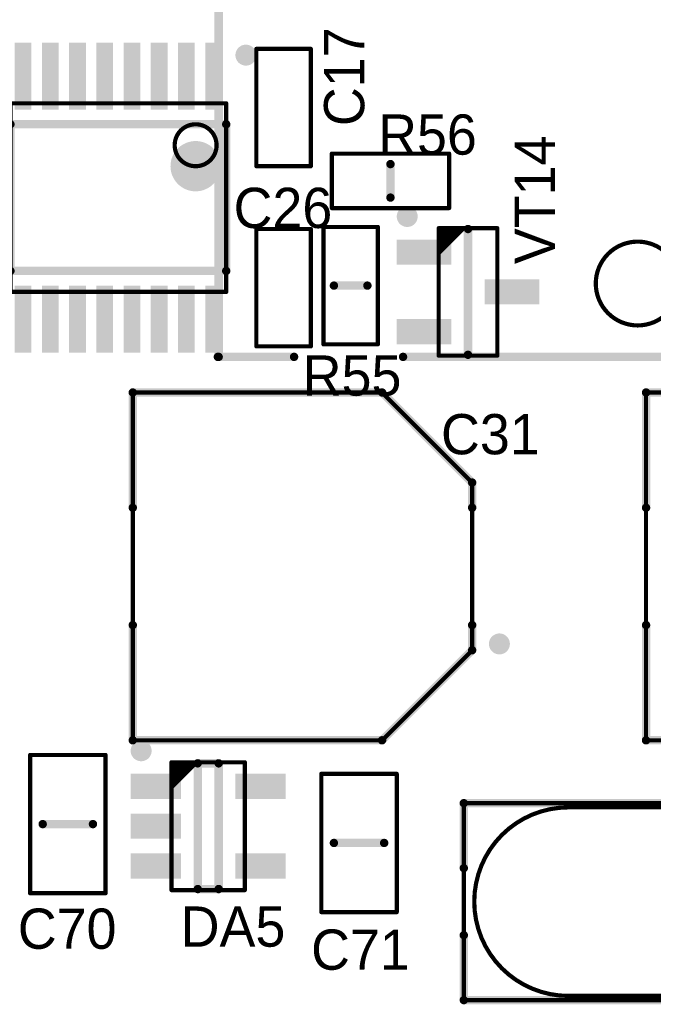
# Model space of a CAD drawing. Extents: x 155 to 301, y 140 to 255.
# Tile 9 of 17: x 172 to 187, y 201 to 224. Entities that reach past the tile are written whole.
import ezdxf

# ---------------------------------------------------------------- set-up
doc = ezdxf.new("R2010")
doc.units = 0
for name, color, linetype in [('Top_Assy', 10, 'CONTINUOUS'), ('Top_Assy_SMD', 27, 'CONTINUOUS'), ('Top_Attr_SMD', 25, 'CONTINUOUS'), ('Top_Silk', 6, 'CONTINUOUS')]:
    doc.layers.add(name, color=color, linetype=linetype)

# ---------------------------------------------------------------- blocks, each defined once
blk = doc.blocks.new('UNIT_DISC')
at = {"linetype": 'CONTINUOUS', "const_width": 0.5}
blk.add_lwpolyline([(0.25, 0, 1), (-0.25, 0, 1)], format="xyb", close=True, dxfattribs=at)
blk = doc.blocks.new('CAPC1608X90N_5007')
at = {"layer": 'Top_Assy_SMD', "linetype": 'CONTINUOUS', "const_width": 0.1}
for points in [[(179.2, 219.3), (177.9, 219.3)], [(177.9, 219.3), (177.9, 216.5)], [(179.2, 216.5), (179.2, 219.3)], [(177.9, 216.5), (179.2, 216.5)]]:
    blk.add_lwpolyline(points, dxfattribs=at)
at = {"layer": 'Top_Assy_SMD', "xscale": 0.1, "yscale": 0.1, "zscale": 0.1}
for p in [(177.9, 219.3), (177.9, 219.3), (179.2, 219.3), (179.2, 219.3), (177.9, 216.5), (177.9, 216.5), (179.2, 216.5), (179.2, 216.5)]:
    blk.add_blockref('UNIT_DISC', p, dxfattribs=at)
blk = doc.blocks.new('C26')
blk.add_blockref('CAPC1608X90N_5007', (0, 0))
at = {"layer": 'Top_Attr_SMD'}
blk.add_text('C26', height=0.96, dxfattribs=at).set_placement((177.35625, 219.325))
blk = doc.blocks.new('RESC1608X55N_5028')
at = {"layer": 'Top_Assy_SMD', "linetype": 'CONTINUOUS', "const_width": 0.1}
for points in [[(179.5, 219.35), (179.5, 216.55)], [(180.8, 219.35), (179.5, 219.35)], [(180.8, 216.55), (180.8, 219.35)], [(179.5, 216.55), (180.8, 216.55)]]:
    blk.add_lwpolyline(points, dxfattribs=at)
at = {"layer": 'Top_Silk', "linetype": 'CONTINUOUS', "const_width": 0.2}
blk.add_lwpolyline([(180.55, 217.95), (179.75, 217.95)], dxfattribs=at)
at = {"layer": 'Top_Assy_SMD', "xscale": 0.1, "yscale": 0.1, "zscale": 0.1}
for p in [(179.5, 219.35), (179.5, 219.35), (180.8, 219.35), (180.8, 219.35), (179.5, 216.55), (179.5, 216.55), (180.8, 216.55), (180.8, 216.55)]:
    blk.add_blockref('UNIT_DISC', p, dxfattribs=at)
at = {"layer": 'Top_Silk', "xscale": 0.2, "yscale": 0.2, "zscale": 0.2}
for p in [(179.75, 217.95), (180.55, 217.95)]:
    blk.add_blockref('UNIT_DISC', p, dxfattribs=at)
blk = doc.blocks.new('R55')
blk.add_blockref('RESC1608X55N_5028', (0, 0))
at = {"layer": 'Top_Attr_SMD'}
blk.add_text('R55', height=0.96, dxfattribs=at).set_placement((179.00625, 215.325))
blk = doc.blocks.new('OTV20_5150')
at = {"layer": 'Top_Assy', "linetype": 'CONTINUOUS', "const_width": 0.1}
blk.add_lwpolyline([(186, 218, 1), (188, 218, 1)], format="xyb", close=True, dxfattribs=at)
blk = doc.blocks.new('2')
blk.add_blockref('OTV20_5150', (0, 0))
blk = doc.blocks.new('CAPC2012X150N_5782')
at = {"layer": 'Top_Assy_SMD', "linetype": 'CONTINUOUS', "const_width": 0.1}
for points in [[(172.5, 206.75), (172.5, 203.45)], [(174.3, 206.75), (172.5, 206.75)], [(174.3, 203.45), (174.3, 206.75)], [(172.5, 203.45), (174.3, 203.45)]]:
    blk.add_lwpolyline(points, dxfattribs=at)
at = {"layer": 'Top_Silk', "linetype": 'CONTINUOUS', "const_width": 0.2}
blk.add_lwpolyline([(172.8, 205.1), (174, 205.1)], dxfattribs=at)
at = {"layer": 'Top_Assy_SMD', "xscale": 0.1, "yscale": 0.1, "zscale": 0.1}
for p in [(172.5, 206.75), (172.5, 206.75), (174.3, 206.75), (174.3, 206.75), (172.5, 203.45), (172.5, 203.45), (174.3, 203.45), (174.3, 203.45)]:
    blk.add_blockref('UNIT_DISC', p, dxfattribs=at)
at = {"layer": 'Top_Silk', "xscale": 0.2, "yscale": 0.2, "zscale": 0.2}
for p in [(172.8, 205.1), (174, 205.1)]:
    blk.add_blockref('UNIT_DISC', p, dxfattribs=at)
blk = doc.blocks.new('C70')
blk.add_blockref('CAPC2012X150N_5782', (0, 0))
at = {"layer": 'Top_Attr_SMD'}
blk.add_text('C70', height=0.96, dxfattribs=at).set_placement((172.20625, 202.125))
blk = doc.blocks.new('CAPC2012X150N_6011')
at = {"layer": 'Top_Assy_SMD', "linetype": 'CONTINUOUS', "const_width": 0.1}
for points in [[(179.45, 206.3), (179.45, 203)], [(181.25, 206.3), (179.45, 206.3)], [(181.25, 203), (181.25, 206.3)], [(179.45, 203), (181.25, 203)]]:
    blk.add_lwpolyline(points, dxfattribs=at)
at = {"layer": 'Top_Silk', "linetype": 'CONTINUOUS', "const_width": 0.2}
blk.add_lwpolyline([(179.75, 204.65), (180.95, 204.65)], dxfattribs=at)
at = {"layer": 'Top_Assy_SMD', "xscale": 0.1, "yscale": 0.1, "zscale": 0.1}
for p in [(179.45, 206.3), (179.45, 206.3), (181.25, 206.3), (181.25, 206.3), (179.45, 203), (179.45, 203), (181.25, 203), (181.25, 203)]:
    blk.add_blockref('UNIT_DISC', p, dxfattribs=at)
at = {"layer": 'Top_Silk', "xscale": 0.2, "yscale": 0.2, "zscale": 0.2}
for p in [(179.75, 204.65), (180.95, 204.65)]:
    blk.add_blockref('UNIT_DISC', p, dxfattribs=at)
blk = doc.blocks.new('C71')
blk.add_blockref('CAPC2012X150N_6011', (0, 0))
at = {"layer": 'Top_Attr_SMD'}
blk.add_text('C71', height=0.96, dxfattribs=at).set_placement((179.20625, 201.625))
blk = doc.blocks.new('CAPC1608X90N_6057')
at = {"layer": 'Top_Assy_SMD', "linetype": 'CONTINUOUS', "const_width": 0.1}
for points in [[(179.2, 223.6), (177.9, 223.6)], [(177.9, 223.6), (177.9, 220.8)], [(179.2, 220.8), (179.2, 223.6)], [(177.9, 220.8), (179.2, 220.8)]]:
    blk.add_lwpolyline(points, dxfattribs=at)
at = {"layer": 'Top_Assy_SMD', "xscale": 0.1, "yscale": 0.1, "zscale": 0.1}
for p in [(177.9, 223.6), (177.9, 223.6), (179.2, 223.6), (179.2, 223.6), (177.9, 220.8), (177.9, 220.8), (179.2, 220.8), (179.2, 220.8)]:
    blk.add_blockref('UNIT_DISC', p, dxfattribs=at)
blk = doc.blocks.new('C17')
blk.add_blockref('CAPC1608X90N_6057', (0, 0))
at = {"layer": 'Top_Attr_SMD'}
blk.add_text('C17', height=0.96, rotation=90, dxfattribs=at).set_placement((180.475, 221.75625))
blk = doc.blocks.new('CAPAE800X1050N_8507')
at = {"layer": 'Top_Assy_SMD', "linetype": 'CONTINUOUS', "const_width": 0.1}
for points in [[(174.95, 215.4), (180.9, 215.4)], [(174.95, 207.1), (174.95, 215.4)], [(180.9, 215.4), (183.05, 213.25)], [(183.05, 213.25), (183.05, 209.25)], [(183.05, 209.25), (180.9, 207.1)], [(180.9, 207.1), (174.95, 207.1)]]:
    blk.add_lwpolyline(points, dxfattribs=at)
at = {"layer": 'Top_Silk', "linetype": 'CONTINUOUS', "const_width": 0.2}
for points in [[(174.95, 215.4), (174.95, 212.65)], [(180.9, 215.4), (174.95, 215.4)], [(183.05, 213.25), (180.9, 215.4)], [(183.05, 212.65), (183.05, 213.25)], [(174.95, 207.1), (174.95, 209.85)], [(183.05, 209.85), (183.05, 209.25)], [(183.05, 209.25), (180.9, 207.1)], [(180.9, 207.1), (174.95, 207.1)]]:
    blk.add_lwpolyline(points, dxfattribs=at)
at = {"layer": 'Top_Silk', "linetype": 'CONTINUOUS', "const_width": 0.25}
blk.add_lwpolyline([(183.575, 209.4, 1), (183.825, 209.4, 1)], format="xyb", close=True, dxfattribs=at)
at = {"layer": 'Top_Assy_SMD', "xscale": 0.1, "yscale": 0.1, "zscale": 0.1}
for p in [(174.95, 215.4), (174.95, 215.4), (180.9, 215.4), (180.9, 215.4), (183.05, 213.25), (183.05, 213.25), (183.05, 209.25), (183.05, 209.25), (174.95, 207.1), (174.95, 207.1), (180.9, 207.1), (180.9, 207.1)]:
    blk.add_blockref('UNIT_DISC', p, dxfattribs=at)
at = {"layer": 'Top_Silk', "xscale": 0.2, "yscale": 0.2, "zscale": 0.2}
for p in [(174.95, 215.4), (174.95, 215.4), (180.9, 215.4), (180.9, 215.4), (183.05, 213.25), (183.05, 213.25), (174.95, 212.65), (183.05, 212.65), (174.95, 209.85), (183.05, 209.85), (183.05, 209.25), (183.05, 209.25), (174.95, 207.1), (174.95, 207.1), (180.9, 207.1), (180.9, 207.1)]:
    blk.add_blockref('UNIT_DISC', p, dxfattribs=at)
blk = doc.blocks.new('C31')
blk.add_blockref('CAPAE800X1050N_8507', (0, 0))
at = {"layer": 'Top_Attr_SMD'}
blk.add_text('C31', height=0.96, dxfattribs=at).set_placement((182.30625, 213.925))
blk = doc.blocks.new('SOT95P280X145_5N_8539')
at = {"layer": 'Top_Assy_SMD', "linetype": 'CONTINUOUS', "const_width": 0.1}
for points in [[(177.625, 206.575), (175.875, 206.575)], [(175.875, 206.475), (175.975, 206.575)], [(175.875, 206.375), (176.075, 206.575)], [(175.875, 206.275), (176.175, 206.575)], [(175.875, 206.175), (176.275, 206.575)], [(175.875, 206.075), (176.375, 206.575)], [(175.875, 205.975), (176.475, 206.575)], [(175.875, 206.575), (175.875, 203.525)], [(177.625, 203.525), (177.625, 206.575)], [(175.875, 203.525), (177.625, 203.525)]]:
    blk.add_lwpolyline(points, dxfattribs=at)
at = {"layer": 'Top_Silk', "linetype": 'CONTINUOUS', "const_width": 0.25}
blk.add_lwpolyline([(175.275, 206.85, 1), (175.025, 206.85, 1)], format="xyb", close=True, dxfattribs=at)
at = {"layer": 'Top_Silk', "linetype": 'CONTINUOUS', "const_width": 0.2}
for points in [[(177, 206.55), (176.5, 206.55)], [(176.5, 206.55), (176.5, 203.55)], [(177, 203.55), (177, 206.55)], [(176.5, 203.55), (177, 203.55)]]:
    blk.add_lwpolyline(points, dxfattribs=at)
at = {"layer": 'Top_Assy_SMD', "xscale": 0.1, "yscale": 0.1, "zscale": 0.1}
for p in [(175.875, 206.575), (175.875, 206.575), (175.975, 206.575), (176.075, 206.575), (176.175, 206.575), (176.275, 206.575), (176.375, 206.575), (176.475, 206.575), (177.625, 206.575), (177.625, 206.575), (175.875, 206.475), (175.875, 206.375), (175.875, 206.275), (175.875, 206.175), (175.875, 206.075), (175.875, 205.975), (175.875, 203.525), (175.875, 203.525), (177.625, 203.525), (177.625, 203.525)]:
    blk.add_blockref('UNIT_DISC', p, dxfattribs=at)
at = {"layer": 'Top_Silk', "xscale": 0.2, "yscale": 0.2, "zscale": 0.2}
for p in [(176.5, 206.55), (176.5, 206.55), (177, 206.55), (177, 206.55), (176.5, 203.55), (176.5, 203.55), (177, 203.55), (177, 203.55)]:
    blk.add_blockref('UNIT_DISC', p, dxfattribs=at)
blk = doc.blocks.new('SHAPE_SQ_472_236_0_0_0_0')
blk.add_solid([(-0.6, -0.3), (0.6, -0.3), (-0.6, 0.3), (0.6, 0.3)])
blk = doc.blocks.new('12x06a')
at = {"layer": 'Top_Assy_SMD'}
blk.add_blockref('SHAPE_SQ_472_236_0_0_0_0', (0, 0), dxfattribs=at)
blk = doc.blocks.new('12x06a81')
at = {"layer": 'Top_Assy_SMD'}
blk.add_blockref('SHAPE_SQ_472_236_0_0_0_0', (0, 0), dxfattribs=at)
blk = doc.blocks.new('12x06a126')
at = {"layer": 'Top_Assy_SMD'}
blk.add_blockref('SHAPE_SQ_472_236_0_0_0_0', (0, 0), dxfattribs=at)
blk = doc.blocks.new('12x06a152')
at = {"layer": 'Top_Assy_SMD'}
blk.add_blockref('SHAPE_SQ_472_236_0_0_0_0', (0, 0), dxfattribs=at)
blk = doc.blocks.new('DA5')
for name, p in [('SOT95P280X145_5N_8539', (0, 0)), ('12x06a126', (175.5, 206)), ('12x06a81', (178, 206)), ('12x06a152', (175.5, 205.05)), ('12x06a152', (175.5, 204.1)), ('12x06a', (178, 204.1))]:
    blk.add_blockref(name, p)
at = {"layer": 'Top_Attr_SMD'}
blk.add_text('DA5', height=0.96, dxfattribs=at).set_placement((176.09375, 202.175))
blk = doc.blocks.new('RESC1608X55N_8620')
at = {"layer": 'Top_Assy_SMD', "linetype": 'CONTINUOUS', "const_width": 0.1}
for points in [[(182.5, 221.1), (179.7, 221.1)], [(179.7, 221.1), (179.7, 219.8)], [(182.5, 219.8), (182.5, 221.1)], [(179.7, 219.8), (182.5, 219.8)]]:
    blk.add_lwpolyline(points, dxfattribs=at)
at = {"layer": 'Top_Silk', "linetype": 'CONTINUOUS', "const_width": 0.2}
blk.add_lwpolyline([(181.1, 220.05), (181.1, 220.85)], dxfattribs=at)
at = {"layer": 'Top_Assy_SMD', "xscale": 0.1, "yscale": 0.1, "zscale": 0.1}
for p in [(179.7, 221.1), (179.7, 221.1), (182.5, 221.1), (182.5, 221.1), (179.7, 219.8), (179.7, 219.8), (182.5, 219.8), (182.5, 219.8)]:
    blk.add_blockref('UNIT_DISC', p, dxfattribs=at)
at = {"layer": 'Top_Silk', "xscale": 0.2, "yscale": 0.2, "zscale": 0.2}
for p in [(181.1, 220.85), (181.1, 220.05)]:
    blk.add_blockref('UNIT_DISC', p, dxfattribs=at)
blk = doc.blocks.new('R56')
blk.add_blockref('RESC1608X55N_8620', (0, 0))
at = {"layer": 'Top_Attr_SMD'}
blk.add_text('R56', height=0.96, dxfattribs=at).set_placement((180.80625, 221.075))
blk = doc.blocks.new('TSOP65P640X120_16N_9886')
at = {"layer": 'Top_Assy_SMD', "linetype": 'CONTINUOUS', "const_width": 0.1}
for points in [[(177.18, 222.3), (172.03, 222.3)], [(172.03, 222.3), (172.03, 217.8)], [(177.18, 217.8), (177.18, 222.3)], [(172.03, 217.8), (177.18, 217.8)]]:
    blk.add_lwpolyline(points, dxfattribs=at)
blk.add_lwpolyline([(176.45, 220.8, 1), (176.45, 221.8, 1)], format="xyb", close=True, dxfattribs=at)
at = {"layer": 'Top_Silk', "linetype": 'CONTINUOUS'}
for points, const_width in [([(177.65, 223.325, 1), (177.65, 223.575, 1)], 0.25), ([(176.45, 220.5, 1), (176.45, 221.1, 1)], 0.6)]:
    blk.add_lwpolyline(points, format="xyb", close=True, dxfattribs=dict(at, const_width=const_width))
at = {"layer": 'Top_Silk', "linetype": 'CONTINUOUS', "const_width": 0.2}
for points in [[(177.18, 221.8), (172.03, 221.8)], [(172.03, 221.8), (172.03, 218.3)], [(177.18, 218.3), (177.18, 221.8)], [(172.03, 218.3), (177.18, 218.3)]]:
    blk.add_lwpolyline(points, dxfattribs=at)
at = {"layer": 'Top_Assy_SMD', "xscale": 0.1, "yscale": 0.1, "zscale": 0.1}
for p in [(172.03, 222.3), (172.03, 222.3), (177.18, 222.3), (177.18, 222.3), (172.03, 217.8), (172.03, 217.8), (177.18, 217.8), (177.18, 217.8)]:
    blk.add_blockref('UNIT_DISC', p, dxfattribs=at)
at = {"layer": 'Top_Silk', "xscale": 0.2, "yscale": 0.2, "zscale": 0.2}
for p in [(172.03, 221.8), (172.03, 221.8), (177.18, 221.8), (177.18, 221.8), (172.03, 218.3), (172.03, 218.3), (177.18, 218.3), (177.18, 218.3)]:
    blk.add_blockref('UNIT_DISC', p, dxfattribs=at)
blk = doc.blocks.new('SHAPE_SQ_629_157_0_0_0_0')
blk.add_solid([(-0.8, -0.2), (0.8, -0.2), (-0.8, 0.2), (0.8, 0.2)])
blk = doc.blocks.new('16x04a69')
at = {"layer": 'Top_Assy_SMD'}
blk.add_blockref('SHAPE_SQ_629_157_0_0_0_0', (0, 0), dxfattribs=at)
blk = doc.blocks.new('16x04a73')
at = {"layer": 'Top_Assy_SMD'}
blk.add_blockref('SHAPE_SQ_629_157_0_0_0_0', (0, 0), dxfattribs=at)
blk = doc.blocks.new('16x04a62')
at = {"layer": 'Top_Assy_SMD'}
blk.add_blockref('SHAPE_SQ_629_157_0_0_0_0', (0, 0), dxfattribs=at)
blk = doc.blocks.new('16x04a')
at = {"layer": 'Top_Assy_SMD'}
blk.add_blockref('SHAPE_SQ_629_157_0_0_0_0', (0, 0), dxfattribs=at)
blk = doc.blocks.new('16x04a74')
at = {"layer": 'Top_Assy_SMD'}
blk.add_blockref('SHAPE_SQ_629_157_0_0_0_0', (0, 0), dxfattribs=at)
blk = doc.blocks.new('16x04a152')
at = {"layer": 'Top_Assy_SMD'}
blk.add_blockref('SHAPE_SQ_629_157_0_0_0_0', (0, 0), dxfattribs=at)
blk = doc.blocks.new('16x04a123')
at = {"layer": 'Top_Assy_SMD'}
blk.add_blockref('SHAPE_SQ_629_157_0_0_0_0', (0, 0), dxfattribs=at)
blk = doc.blocks.new('16x04a90')
at = {"layer": 'Top_Assy_SMD'}
blk.add_blockref('SHAPE_SQ_629_157_0_0_0_0', (0, 0), dxfattribs=at)
blk = doc.blocks.new('16x04a98')
at = {"layer": 'Top_Assy_SMD'}
blk.add_blockref('SHAPE_SQ_629_157_0_0_0_0', (0, 0), dxfattribs=at)
blk = doc.blocks.new('16x04a21')
at = {"layer": 'Top_Assy_SMD'}
blk.add_blockref('SHAPE_SQ_629_157_0_0_0_0', (0, 0), dxfattribs=at)
blk = doc.blocks.new('16x04a61')
at = {"layer": 'Top_Assy_SMD'}
blk.add_blockref('SHAPE_SQ_629_157_0_0_0_0', (0, 0), dxfattribs=at)
blk = doc.blocks.new('16x04a66')
at = {"layer": 'Top_Assy_SMD'}
blk.add_blockref('SHAPE_SQ_629_157_0_0_0_0', (0, 0), dxfattribs=at)
blk = doc.blocks.new('16x04a99')
at = {"layer": 'Top_Assy_SMD'}
blk.add_blockref('SHAPE_SQ_629_157_0_0_0_0', (0, 0), dxfattribs=at)
blk = doc.blocks.new('D2')
blk.add_blockref('TSOP65P640X120_16N_9886', (0, 0))
at = {"rotation": 270}
for name, p in [('16x04a', (172.33, 222.95)), ('16x04a', (172.98, 222.95)), ('16x04a62', (173.63, 222.95)), ('16x04a73', (174.28, 222.95)), ('16x04a69', (174.93, 222.95)), ('16x04a66', (175.58, 222.95)), ('16x04a61', (176.23, 222.95)), ('16x04a74', (176.88, 222.95)), ('16x04a', (172.33, 217.15)), ('16x04a152', (172.98, 217.15)), ('16x04a123', (173.63, 217.15)), ('16x04a90', (174.28, 217.15)), ('16x04a98', (174.93, 217.15)), ('16x04a99', (175.58, 217.15)), ('16x04a152', (176.23, 217.15)), ('16x04a21', (176.88, 217.15))]:
    blk.add_blockref(name, p, dxfattribs=at)
at = {"layer": 'Top_Attr_SMD'}
blk.add_text('D2', height=0.96, rotation=90, dxfattribs=at).set_placement((171.925, 219.33125))
blk = doc.blocks.new('SOT95P237X112_3N_9985')
at = {"layer": 'Top_Assy_SMD', "linetype": 'CONTINUOUS', "const_width": 0.1}
for points in [[(183.65, 219.32), (182.25, 219.32)], [(182.25, 219.22), (182.35, 219.32)], [(182.25, 219.12), (182.45, 219.32)], [(182.25, 219.02), (182.55, 219.32)], [(182.25, 218.92), (182.65, 219.32)], [(182.25, 218.82), (182.75, 219.32)], [(182.25, 218.72), (182.85, 219.32)], [(182.25, 219.32), (182.25, 216.28)], [(183.65, 216.28), (183.65, 219.32)], [(182.25, 216.28), (183.65, 216.28)]]:
    blk.add_lwpolyline(points, dxfattribs=at)
at = {"layer": 'Top_Silk', "linetype": 'CONTINUOUS', "const_width": 0.25}
blk.add_lwpolyline([(181.625, 219.6, 1), (181.375, 219.6, 1)], format="xyb", close=True, dxfattribs=at)
at = {"layer": 'Top_Silk', "linetype": 'CONTINUOUS', "const_width": 0.2}
blk.add_lwpolyline([(182.95, 216.3), (182.95, 219.3)], dxfattribs=at)
at = {"layer": 'Top_Assy_SMD', "xscale": 0.1, "yscale": 0.1, "zscale": 0.1}
for p in [(182.25, 219.32), (182.25, 219.32), (182.25, 219.22), (182.35, 219.32), (182.45, 219.32), (182.55, 219.32), (182.65, 219.32), (182.75, 219.32), (182.85, 219.32), (183.65, 219.32), (183.65, 219.32), (182.25, 219.12), (182.25, 219.02), (182.25, 218.92), (182.25, 218.82), (182.25, 218.72), (182.25, 216.28), (182.25, 216.28), (183.65, 216.28), (183.65, 216.28)]:
    blk.add_blockref('UNIT_DISC', p, dxfattribs=at)
at = {"layer": 'Top_Silk', "xscale": 0.2, "yscale": 0.2, "zscale": 0.2}
for p in [(182.95, 219.3), (182.95, 216.3)]:
    blk.add_blockref('UNIT_DISC', p, dxfattribs=at)
blk = doc.blocks.new('SHAPE_SQ_511_236_0_0_0_0')
blk.add_solid([(-0.65, -0.3), (0.65, -0.3), (-0.65, 0.3), (0.65, 0.3)])
blk = doc.blocks.new('13x06a90')
at = {"layer": 'Top_Assy_SMD'}
blk.add_blockref('SHAPE_SQ_511_236_0_0_0_0', (0, 0), dxfattribs=at)
blk = doc.blocks.new('13x06a96')
at = {"layer": 'Top_Assy_SMD'}
blk.add_blockref('SHAPE_SQ_511_236_0_0_0_0', (0, 0), dxfattribs=at)
blk = doc.blocks.new('13x06a121')
at = {"layer": 'Top_Assy_SMD'}
blk.add_blockref('SHAPE_SQ_511_236_0_0_0_0', (0, 0), dxfattribs=at)
blk = doc.blocks.new('VT14')
for name, p in [('SOT95P237X112_3N_9985', (0, 0)), ('13x06a96', (181.9, 218.75)), ('13x06a121', (184, 217.8)), ('13x06a90', (181.9, 216.85))]:
    blk.add_blockref(name, p)
at = {"layer": 'Top_Attr_SMD'}
blk.add_text('VT14', height=0.96, rotation=90, dxfattribs=at).set_placement((185.025, 218.4625))
blk = doc.blocks.new('CAPAE800X1050N_11514')
at = {"layer": 'Top_Assy_SMD', "linetype": 'CONTINUOUS', "const_width": 0.1}
for points in [[(187.2, 215.4), (193.15, 215.4)], [(187.2, 207.1), (187.2, 215.4)], [(193.15, 215.4), (195.3, 213.25)], [(195.3, 213.25), (195.3, 209.25)], [(195.3, 209.25), (193.15, 207.1)], [(193.15, 207.1), (187.2, 207.1)]]:
    blk.add_lwpolyline(points, dxfattribs=at)
at = {"layer": 'Top_Silk', "linetype": 'CONTINUOUS', "const_width": 0.2}
for points in [[(187.2, 215.4), (187.2, 212.65)], [(193.15, 215.4), (187.2, 215.4)], [(195.3, 213.25), (193.15, 215.4)], [(195.3, 212.65), (195.3, 213.25)], [(187.2, 207.1), (187.2, 209.85)], [(195.3, 209.85), (195.3, 209.25)], [(195.3, 209.25), (193.15, 207.1)], [(193.15, 207.1), (187.2, 207.1)]]:
    blk.add_lwpolyline(points, dxfattribs=at)
at = {"layer": 'Top_Silk', "linetype": 'CONTINUOUS', "const_width": 0.25}
blk.add_lwpolyline([(195.825, 209.4, 1), (196.075, 209.4, 1)], format="xyb", close=True, dxfattribs=at)
at = {"layer": 'Top_Assy_SMD', "xscale": 0.1, "yscale": 0.1, "zscale": 0.1}
for p in [(187.2, 215.4), (187.2, 215.4), (193.15, 215.4), (193.15, 215.4), (195.3, 213.25), (195.3, 213.25), (195.3, 209.25), (195.3, 209.25), (187.2, 207.1), (187.2, 207.1), (193.15, 207.1), (193.15, 207.1)]:
    blk.add_blockref('UNIT_DISC', p, dxfattribs=at)
at = {"layer": 'Top_Silk', "xscale": 0.2, "yscale": 0.2, "zscale": 0.2}
for p in [(187.2, 215.4), (187.2, 215.4), (193.15, 215.4), (193.15, 215.4), (195.3, 213.25), (195.3, 213.25), (187.2, 212.65), (195.3, 212.65), (187.2, 209.85), (195.3, 209.85), (195.3, 209.25), (195.3, 209.25), (187.2, 207.1), (187.2, 207.1), (193.15, 207.1), (193.15, 207.1)]:
    blk.add_blockref('UNIT_DISC', p, dxfattribs=at)
blk = doc.blocks.new('C30')
blk.add_blockref('CAPAE800X1050N_11514', (0, 0))
at = {"layer": 'Top_Attr_SMD'}
blk.add_text('C30', height=0.96, dxfattribs=at).set_placement((194.65625, 213.875))
blk = doc.blocks.new('XTAL_SJK_HC49S_11604')
at = {"layer": 'Top_Assy_SMD', "linetype": 'CONTINUOUS', "const_width": 0.1}
for points in [[(182.85, 205.6), (182.85, 200.9)], [(194.85, 205.6), (182.85, 205.6)], [(194.85, 200.9), (194.85, 205.6)], [(192.35, 205.5), (185.35, 205.5)], [(182.85, 200.9), (194.85, 200.9)], [(192.35, 201), (185.35, 201)]]:
    blk.add_lwpolyline(points, dxfattribs=at)
for points in [[(185.35, 205.5, 1), (185.35, 201, 1)], [(192.35, 201, 1), (192.35, 205.5, 1)]]:
    blk.add_lwpolyline(points, format="xyb", dxfattribs=at)
at = {"layer": 'Top_Silk', "linetype": 'CONTINUOUS', "const_width": 0.2}
for points in [[(182.85, 205.6), (182.85, 204.05)], [(194.85, 205.6), (182.85, 205.6)], [(194.85, 204.05), (194.85, 205.6)], [(182.85, 200.9), (182.85, 202.45)], [(194.85, 202.45), (194.85, 200.9)], [(194.85, 200.9), (182.85, 200.9)]]:
    blk.add_lwpolyline(points, dxfattribs=at)
at = {"layer": 'Top_Assy_SMD', "xscale": 0.1, "yscale": 0.1, "zscale": 0.1}
for p in [(182.85, 205.6), (182.85, 205.6), (194.85, 205.6), (194.85, 205.6), (185.35, 205.5), (185.35, 205.5), (192.35, 205.5), (192.35, 205.5), (182.85, 200.9), (182.85, 200.9), (185.35, 201), (185.35, 201), (192.35, 201), (192.35, 201), (194.85, 200.9), (194.85, 200.9)]:
    blk.add_blockref('UNIT_DISC', p, dxfattribs=at)
at = {"layer": 'Top_Silk', "xscale": 0.2, "yscale": 0.2, "zscale": 0.2}
for p in [(182.85, 205.6), (182.85, 205.6), (194.85, 205.6), (194.85, 205.6), (182.85, 204.05), (194.85, 204.05), (182.85, 202.45), (194.85, 202.45), (182.85, 200.9), (182.85, 200.9), (194.85, 200.9), (194.85, 200.9)]:
    blk.add_blockref('UNIT_DISC', p, dxfattribs=at)
blk = doc.blocks.new('Q1')
blk.add_blockref('XTAL_SJK_HC49S_11604', (0, 0))
at = {"layer": 'Top_Attr_SMD'}
blk.add_text('Q1', height=0.96, dxfattribs=at).set_placement((188.2125, 205.675))

msp = doc.modelspace()

# ---------------------------------------------------------------- linework, layer by layer
at = {"layer": 'Top_Silk', "linetype": 'CONTINUOUS', "const_width": 0.2}
for points in [[(177, 242.25), (177, 216.25)], [(178.8, 216.25), (176.98, 216.25)], [(181.4, 216.25), (221.25, 216.25)]]:
    msp.add_lwpolyline(points, dxfattribs=at)

# ---------------------------------------------------------------- block references
for name in ['C17', 'D2', 'R56', 'VT14', 'C26', 'R55', '2', 'C31', 'C30', 'DA5', 'C70', 'Q1', 'C71']:
    msp.add_blockref(name, (0, 0))
at = {"layer": 'Top_Silk', "xscale": 0.2, "yscale": 0.2, "zscale": 0.2}
for p in [(176.98, 216.25), (177, 216.25), (178.8, 216.25), (181.4, 216.25)]:
    msp.add_blockref('UNIT_DISC', p, dxfattribs=at)

doc.saveas('drawing.dxf')
